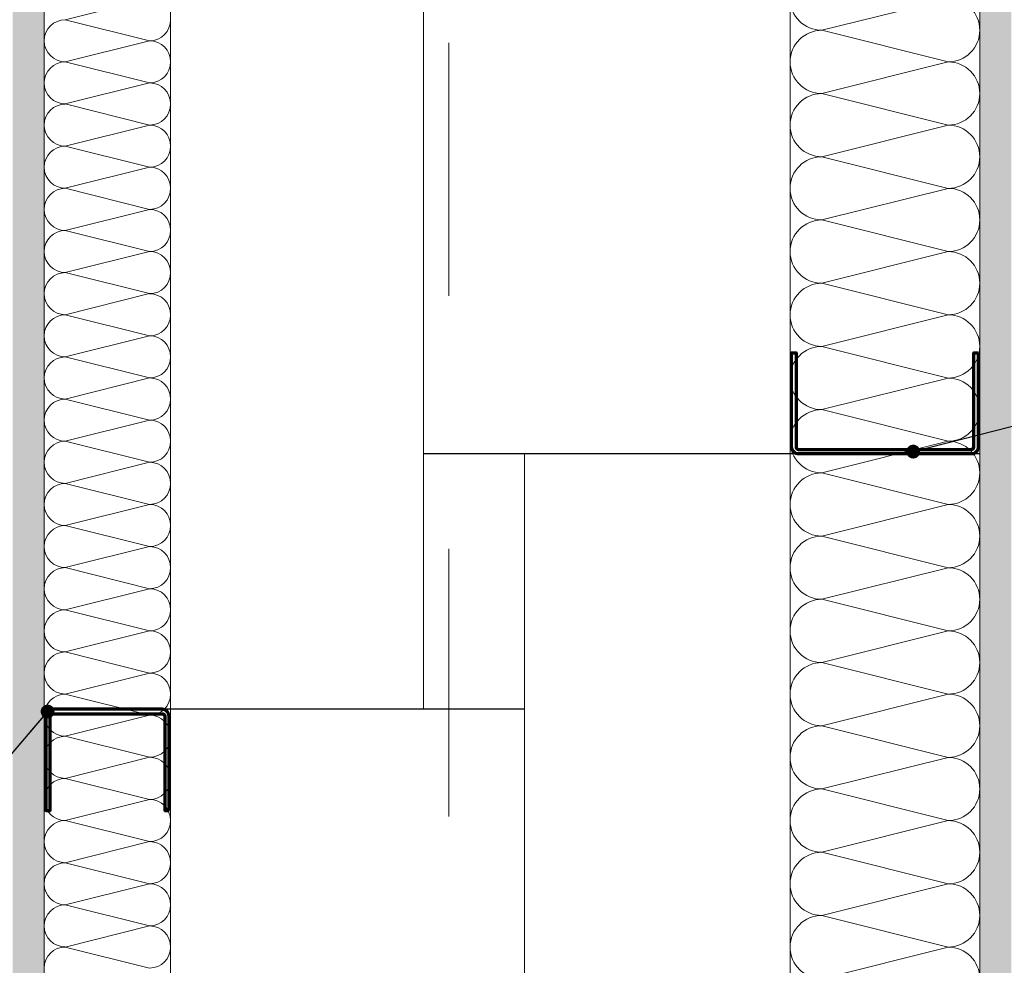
# Model space of a CAD drawing. Header units: metres. Extents: x -3.5 to 65.3, y -10.9 to 16.7.
# Tile 122 of 213: x 43.56 to 43.95, y 2.343 to 2.717. Entities that reach past the tile are written whole.
import ezdxf

# ---------------------------------------------------------------- set-up
doc = ezdxf.new("R2010")
doc.units = ezdxf.units.M
doc.header["$MEASUREMENT"] = 0
for name, pattern in [('DASHED', [0.015, 0.007, -0.008]), ('Strichlinie doppelt', [0.218722, 0.105833, -0.042333, 0.028222, -0.042333]), ('Wipeout_Contour', [1, 0, -1])]:
    doc.linetypes.add(name, pattern=pattern)
for name, color, linetype in [('102 - Bemaßung_ Beschriftung.Detail_ Ausschnitt', 7, 'Continuous'), ('451 - Universal.Achsen Raster', 7, 'Continuous'), ('660 - Unterkonstruktion.Trockenbau', 7, 'Continuous'), ('Neubau_102 - Bemaßung_ Beschriftung.Detail_ Ausschnitt', 7, 'Continuous'), ('Neubau_606 - Struktur.Wand Innen Ausbau', 7, 'Continuous'), ('Neubau_802 - HKLSE.Sanitär', 7, 'Continuous')]:
    doc.layers.add(name, color=color, linetype=linetype)
doc.styles.add('ERSTELLTER_STIL_1', font='txt')
doc.dimstyles.new('ERSTELLTER_STIL__1', dxfattribs={"dimtxt": 0.04, "dimasz": 0.02128, "dimexe": 0.18, "dimexo": 0.0625, "dimgap": 0, "dimtad": 1, "dimtih": 1, "dimtoh": 1, "dimzin": 0, "dimdsep": 46, "dimtxsty": 'ERSTELLTER_STIL_1', "dimblk": 'ARROWHEAD_2', "dimblk1": 'ARROWHEAD_2', "dimblk2": 'ARROWHEAD_2', "dimcen": 0.09, "dimse1": 1, "dimse2": 1, "dimclrd": 7, "dimclre": 7, "dimclrt": 7, "dimazin": 0, "dimtfac": 1, "dimtdec": 4, "dimtmove": 0, "dimatfit": 3, "dimfxl": 1, "dimtolj": 1, "dimtzin": 0, "dimarcsym": 0})
doc.dimstyles.new('ERSTELLTER_STIL__2', dxfattribs={"dimtxt": 0.04, "dimasz": 0.02128, "dimexe": 0.18, "dimexo": 0.0625, "dimgap": 0, "dimtad": 1, "dimtih": 1, "dimtoh": 1, "dimzin": 0, "dimdsep": 46, "dimtxsty": 'ERSTELLTER_STIL_1', "dimblk": 'ARROWHEAD_2', "dimblk1": 'ARROWHEAD_2', "dimblk2": 'ARROWHEAD_2', "dimcen": 0.09, "dimse1": 1, "dimse2": 1, "dimclrd": 7, "dimclre": 7, "dimclrt": 7, "dimazin": 0, "dimtfac": 1, "dimtdec": 4, "dimtmove": 2, "dimatfit": 3, "dimfxl": 1, "dimtolj": 1, "dimtzin": 0, "dimarcsym": 0})
doc.dimstyles.new('ERSTELLTER_STIL__3', dxfattribs={"dimtxt": 0.04, "dimasz": 0.02128, "dimexe": 0.18, "dimexo": 0.0625, "dimgap": 0, "dimtad": 1, "dimzin": 0, "dimdsep": 46, "dimtxsty": 'ERSTELLTER_STIL_1', "dimblk": 'ARROWHEAD_2', "dimblk1": 'ARROWHEAD_2', "dimblk2": 'ARROWHEAD_2', "dimcen": 0.09, "dimse1": 1, "dimse2": 1, "dimclrd": 7, "dimclre": 7, "dimclrt": 7, "dimazin": 0, "dimtfac": 1, "dimtdec": 4, "dimtmove": 0, "dimatfit": 3, "dimfxl": 1, "dimtolj": 1, "dimtzin": 0, "dimarcsym": 0})
doc.dimstyles.new('ERSTELLTER_STIL__4', dxfattribs={"dimtxt": 0.04, "dimasz": 0.02128, "dimexe": 0.18, "dimexo": 0.0625, "dimgap": 0, "dimtad": 1, "dimzin": 0, "dimdsep": 46, "dimtxsty": 'ERSTELLTER_STIL_1', "dimblk": 'ARROWHEAD_2', "dimblk1": 'ARROWHEAD_2', "dimblk2": 'ARROWHEAD_2', "dimcen": 0.09, "dimse1": 1, "dimse2": 1, "dimclrd": 7, "dimclre": 7, "dimclrt": 7, "dimazin": 0, "dimtfac": 1, "dimtdec": 4, "dimtmove": 2, "dimatfit": 3, "dimfxl": 1, "dimtolj": 1, "dimtzin": 0, "dimarcsym": 0})
doc.dimstyles.new('ERSTELLTER_STIL__5', dxfattribs={"dimtxt": 0.04, "dimasz": 0.02128, "dimexe": 0.18, "dimexo": 0.0625, "dimgap": 0, "dimtad": 1, "dimtih": 1, "dimtoh": 1, "dimzin": 0, "dimdsep": 46, "dimtxsty": 'ERSTELLTER_STIL_1', "dimblk": 'ARROWHEAD_2', "dimblk1": 'ARROWHEAD_2', "dimblk2": 'ARROWHEAD_2', "dimcen": 0.09, "dimclrd": 7, "dimclre": 7, "dimclrt": 7, "dimazin": 0, "dimtfac": 1, "dimtdec": 4, "dimtmove": 0, "dimatfit": 3, "dimfxl": 1, "dimtolj": 1, "dimtzin": 0, "dimarcsym": 0})
doc.dimstyles.new('ERSTELLTER_STIL__6', dxfattribs={"dimtxt": 0.04, "dimasz": 0.02128, "dimexe": 0.18, "dimexo": 0.0625, "dimgap": 0, "dimtad": 1, "dimzin": 0, "dimdsep": 46, "dimtxsty": 'ERSTELLTER_STIL_1', "dimblk": 'ARROWHEAD_2', "dimblk1": 'ARROWHEAD_2', "dimblk2": 'ARROWHEAD_2', "dimcen": 0.09, "dimclrd": 7, "dimclre": 7, "dimclrt": 7, "dimazin": 0, "dimtfac": 1, "dimtdec": 4, "dimtmove": 0, "dimatfit": 3, "dimfxl": 1, "dimtolj": 1, "dimtzin": 0, "dimarcsym": 0})
doc.dimstyles.new('ERSTELLTER_STIL__8', dxfattribs={"dimtxt": 0.18, "dimasz": 0.010944, "dimexe": 0.18, "dimexo": 0.0625, "dimgap": 0, "dimtad": 0, "dimtih": 1, "dimtoh": 1, "dimdec": 4, "dimzin": 0, "dimdsep": 46, "dimcen": 0.09, "dimadec": 0, "dimazin": 0, "dimtfac": 1, "dimtdec": 4, "dimtmove": 0, "dimatfit": 3, "dimldrblk": 'ARROWHEAD_11', "dimfxl": 1, "dimtolj": 1, "dimtzin": 0, "dimarcsym": 0})
pattern_1 = [(45, (0, 0), (-0.0070710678, 0.0070710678), [0, -0.01])]

# ---------------------------------------------------------------- blocks, each defined once
blk = doc.blocks.new('*X76')
at = {"layer": 'Neubau_606 - Struktur.Wand Innen Ausbau', "color": 7, "linetype": 'Continuous', "lineweight": 5}
for p, q in [((43.57832, 2.71668), (43.61166, 2.72501)), ((43.57832, 2.71668), (43.61166, 2.70835)), ((43.57832, 2.70001), (43.61166, 2.70835)), ((43.57832, 2.70001), (43.61166, 2.69168)), ((43.57832, 2.68335), (43.61166, 2.69168)), ((43.57832, 2.68335), (43.61166, 2.67501)), ((43.57832, 2.66668), (43.61166, 2.67501)), ((43.57832, 2.66668), (43.61166, 2.65835)), ((43.57832, 2.65001), (43.61166, 2.65835)), ((43.57832, 2.65001), (43.61166, 2.64168)), ((43.57832, 2.63335), (43.61166, 2.64168)), ((43.57832, 2.63335), (43.61166, 2.62501)), ((43.57832, 2.61668), (43.61166, 2.62501)), ((43.57832, 2.61668), (43.61166, 2.60835)), ((43.57832, 2.60001), (43.61166, 2.60835)), ((43.57832, 2.60001), (43.61166, 2.59168)), ((43.57832, 2.58335), (43.61166, 2.59168)), ((43.57832, 2.58335), (43.61166, 2.57501)), ((43.57832, 2.56668), (43.61166, 2.57501)), ((43.57832, 2.56668), (43.61166, 2.55835)), ((43.57832, 2.55001), (43.61166, 2.55835)), ((43.57832, 2.55001), (43.61166, 2.54168)), ((43.57832, 2.53335), (43.61166, 2.54168)), ((43.57832, 2.53335), (43.61166, 2.52501)), ((43.57832, 2.51668), (43.61166, 2.52501)), ((43.57832, 2.51668), (43.61166, 2.50835)), ((43.57832, 2.50001), (43.61166, 2.50835)), ((43.57832, 2.50001), (43.61166, 2.49168)), ((43.57832, 2.48335), (43.61166, 2.49168)), ((43.57832, 2.48335), (43.61166, 2.47501)), ((43.57832, 2.46668), (43.61166, 2.47501)), ((43.57832, 2.46668), (43.61166, 2.45835)), ((43.57832, 2.45001), (43.61166, 2.45835)), ((43.57832, 2.45001), (43.61166, 2.44168)), ((43.57832, 2.43335), (43.61166, 2.44168)), ((43.57832, 2.43335), (43.61166, 2.42501)), ((43.57832, 2.41668), (43.61166, 2.42501)), ((43.57832, 2.41668), (43.61166, 2.40835)), ((43.57832, 2.40001), (43.61166, 2.40835)), ((43.57832, 2.40001), (43.61166, 2.39168)), ((43.57832, 2.38335), (43.61166, 2.39168)), ((43.57832, 2.38335), (43.61166, 2.37501)), ((43.57832, 2.36668), (43.61166, 2.37501)), ((43.57832, 2.36668), (43.61166, 2.35835)), ((43.57832, 2.35001), (43.61166, 2.35835)), ((43.57832, 2.35001), (43.61166, 2.34168))]:
    blk.add_line(p, q, dxfattribs=at)
for centre, start, end in [((43.57832, 2.70835), 90, 180), ((43.61166, 2.71668), 270, 0), ((43.57832, 2.70835), 180, 270), ((43.61166, 2.70001), 0, 90), ((43.57832, 2.69168), 90, 180), ((43.61166, 2.70001), 270, 0), ((43.57832, 2.69168), 180, 270), ((43.61166, 2.68335), 0, 90), ((43.57832, 2.67501), 90, 180), ((43.61166, 2.68335), 270, 0), ((43.57832, 2.67501), 180, 270), ((43.61166, 2.66668), 0, 90), ((43.57832, 2.65835), 90, 180), ((43.61166, 2.66668), 270, 0), ((43.57832, 2.65835), 180, 270), ((43.61166, 2.65001), 0, 90), ((43.57832, 2.64168), 90, 180), ((43.61166, 2.65001), 270, 0), ((43.57832, 2.64168), 180, 270), ((43.61166, 2.63335), 0, 90), ((43.57832, 2.62501), 90, 180), ((43.61166, 2.63335), 270, 0), ((43.57832, 2.62501), 180, 270), ((43.61166, 2.61668), 0, 90), ((43.57832, 2.60835), 90, 180), ((43.61166, 2.61668), 270, 0), ((43.57832, 2.60835), 180, 270), ((43.61166, 2.60001), 0, 90), ((43.57832, 2.59168), 90, 180), ((43.61166, 2.60001), 270, 0), ((43.57832, 2.59168), 180, 270), ((43.61166, 2.58335), 0, 90), ((43.57832, 2.57501), 90, 180), ((43.61166, 2.58335), 270, 0), ((43.57832, 2.57501), 180, 270), ((43.61166, 2.56668), 0, 90), ((43.57832, 2.55835), 90, 180), ((43.61166, 2.56668), 270, 0), ((43.57832, 2.55835), 180, 270), ((43.61166, 2.55001), 0, 90), ((43.57832, 2.54168), 90, 180), ((43.61166, 2.55001), 270, 0), ((43.57832, 2.54168), 180, 270), ((43.61166, 2.53335), 0, 90), ((43.57832, 2.52501), 90, 180), ((43.61166, 2.53335), 270, 0), ((43.57832, 2.52501), 180, 270), ((43.61166, 2.51668), 0, 90), ((43.57832, 2.50835), 90, 180), ((43.61166, 2.51668), 270, 0), ((43.57832, 2.50835), 180, 270), ((43.61166, 2.50001), 0, 90), ((43.57832, 2.49168), 90, 180), ((43.61166, 2.50001), 270, 0), ((43.57832, 2.49168), 180, 270), ((43.61166, 2.48335), 0, 90), ((43.57832, 2.47501), 90, 180), ((43.61166, 2.48335), 270, 0), ((43.57832, 2.47501), 180, 270), ((43.61166, 2.46668), 0, 90), ((43.57832, 2.45835), 90, 180), ((43.61166, 2.46668), 270, 0), ((43.57832, 2.45835), 180, 270), ((43.61166, 2.45001), 0, 90), ((43.57832, 2.44168), 90, 180), ((43.61166, 2.45001), 270, 0), ((43.57832, 2.44168), 180, 270), ((43.61166, 2.43335), 0, 90), ((43.57832, 2.42501), 90, 180), ((43.61166, 2.43335), 270, 0), ((43.57832, 2.42501), 180, 270), ((43.61166, 2.41668), 0, 90), ((43.57832, 2.40835), 90, 180), ((43.61166, 2.41668), 270, 0), ((43.57832, 2.40835), 180, 270), ((43.61166, 2.40001), 0, 90), ((43.57832, 2.39168), 90, 180), ((43.61166, 2.40001), 270, 0), ((43.57832, 2.39168), 180, 270), ((43.61166, 2.38335), 0, 90), ((43.57832, 2.37501), 90, 180), ((43.61166, 2.38335), 270, 0), ((43.57832, 2.37501), 180, 270), ((43.61166, 2.36668), 0, 90), ((43.57832, 2.35835), 90, 180), ((43.61166, 2.36668), 270, 0), ((43.57832, 2.35835), 180, 270), ((43.61166, 2.35001), 0, 90), ((43.57832, 2.34168), 90, 180), ((43.61166, 2.35001), 270, 0)]:
    blk.add_arc(centre, 0.00833, start, end, dxfattribs=at)
blk = doc.blocks.new('*X93')
at = {"layer": 'Neubau_606 - Struktur.Wand Innen Ausbau', "color": 7, "linetype": 'Continuous', "lineweight": 5}
for p, q in [((43.92749, 2.72499), (43.87749, 2.71249)), ((43.92749, 2.69999), (43.87749, 2.71249)), ((43.92749, 2.69999), (43.87749, 2.68749)), ((43.92749, 2.67499), (43.87749, 2.68749)), ((43.92749, 2.67499), (43.87749, 2.66249)), ((43.92749, 2.64999), (43.87749, 2.66249)), ((43.92749, 2.64999), (43.87749, 2.63749)), ((43.92749, 2.62499), (43.87749, 2.63749)), ((43.92749, 2.62499), (43.87749, 2.61249)), ((43.92749, 2.59999), (43.87749, 2.61249)), ((43.92749, 2.59999), (43.87749, 2.58749)), ((43.92749, 2.57499), (43.87749, 2.58749)), ((43.92749, 2.57499), (43.87749, 2.56249)), ((43.92749, 2.54999), (43.87749, 2.56249)), ((43.92749, 2.54999), (43.87749, 2.53749)), ((43.92749, 2.52499), (43.87749, 2.53749)), ((43.92749, 2.52499), (43.87749, 2.51249)), ((43.92749, 2.49999), (43.87749, 2.51249)), ((43.92749, 2.49999), (43.87749, 2.48749)), ((43.92749, 2.47499), (43.87749, 2.48749)), ((43.92749, 2.47499), (43.87749, 2.46249)), ((43.92749, 2.44999), (43.87749, 2.46249)), ((43.92749, 2.44999), (43.87749, 2.43749)), ((43.92749, 2.42499), (43.87749, 2.43749)), ((43.92749, 2.42499), (43.87749, 2.41249)), ((43.92749, 2.39999), (43.87749, 2.41249)), ((43.92749, 2.39999), (43.87749, 2.38749)), ((43.92749, 2.37499), (43.87749, 2.38749)), ((43.92749, 2.37499), (43.87749, 2.36249)), ((43.92749, 2.34999), (43.87749, 2.36249)), ((43.92749, 2.34999), (43.87749, 2.33749))]:
    blk.add_line(p, q, dxfattribs=at)
for centre, start, end in [((43.87749, 2.72499), 180, 270), ((43.92749, 2.71249), 360, 90), ((43.87749, 2.69999), 90, 180), ((43.92749, 2.71249), 270, 360), ((43.87749, 2.69999), 180, 270), ((43.92749, 2.68749), 360, 90), ((43.87749, 2.67499), 90, 180), ((43.92749, 2.68749), 270, 360), ((43.87749, 2.67499), 180, 270), ((43.92749, 2.66249), 360, 90), ((43.87749, 2.64999), 90, 180), ((43.92749, 2.66249), 270, 360), ((43.87749, 2.64999), 180, 270), ((43.92749, 2.63749), 360, 90), ((43.87749, 2.62499), 90, 180), ((43.92749, 2.63749), 270, 360), ((43.87749, 2.62499), 180, 270), ((43.92749, 2.61249), 360, 90), ((43.87749, 2.59999), 90, 180), ((43.92749, 2.61249), 270, 360), ((43.87749, 2.59999), 180, 270), ((43.92749, 2.58749), 360, 90), ((43.87749, 2.57499), 90, 180), ((43.92749, 2.58749), 270, 360), ((43.87749, 2.57499), 180, 270), ((43.92749, 2.56249), 360, 90), ((43.87749, 2.54999), 90, 180), ((43.92749, 2.56249), 270, 360), ((43.87749, 2.54999), 180, 270), ((43.92749, 2.53749), 360, 90), ((43.87749, 2.52499), 90, 180), ((43.92749, 2.53749), 270, 360), ((43.87749, 2.52499), 180, 270), ((43.92749, 2.51249), 360, 90), ((43.87749, 2.49999), 90, 180), ((43.92749, 2.51249), 270, 360), ((43.87749, 2.49999), 180, 270), ((43.92749, 2.48749), 360, 90), ((43.87749, 2.47499), 90, 180), ((43.92749, 2.48749), 270, 360), ((43.87749, 2.47499), 180, 270), ((43.92749, 2.46249), 360, 90), ((43.87749, 2.44999), 90, 180), ((43.92749, 2.46249), 270, 360), ((43.87749, 2.44999), 180, 270), ((43.92749, 2.43749), 360, 90), ((43.87749, 2.42499), 90, 180), ((43.92749, 2.43749), 270, 360), ((43.87749, 2.42499), 180, 270), ((43.92749, 2.41249), 360, 90), ((43.87749, 2.39999), 90, 180), ((43.92749, 2.41249), 270, 360), ((43.87749, 2.39999), 180, 270), ((43.92749, 2.38749), 360, 90), ((43.87749, 2.37499), 90, 180), ((43.92749, 2.38749), 270, 360), ((43.87749, 2.37499), 180, 270), ((43.92749, 2.36249), 360, 90), ((43.87749, 2.34999), 90, 180), ((43.92749, 2.36249), 270, 360), ((43.87749, 2.34999), 180, 270), ((43.92749, 2.33749), 360, 90)]:
    blk.add_arc(centre, 0.0125, start, end, dxfattribs=at)
blk = doc.blocks.new('*D270')
at = {"layer": '102 - Bemaßung_ Beschriftung.Detail_ Ausschnitt', "color": 7, "linetype": 'Continuous', "lineweight": 5}
for p, q in [((44.50099, 2.55306), (44.52899, 2.53689)), ((44.53599, 2.54498), (44.49399, 2.54498)), ((44.51499, 2.04498), (44.51499, 2.54498)), ((44.50099, 2.05306), (44.52899, 2.03689)), ((44.53599, 2.04498), (44.49399, 2.04498))]:
    blk.add_line(p, q, dxfattribs=at)
at = {"layer": '102 - Bemaßung_ Beschriftung.Detail_ Ausschnitt', "color": 7, "lineweight": 5, "insert": (44.50699, 2.26462), "char_height": 0.04, "attachment_point": 7, "rotation": 90, "style": 'ERSTELLTER_STIL_1'}
blk.add_mtext('\\A1;{\\pql;\\fArial|b0|i0|c0|p38;50}', dxfattribs=at)
blk = doc.blocks.new('ARROWHEAD_2')
at = {"color": 0, "linetype": 'Continuous', "lineweight": 0}
for p, q in [((-0.378, -0.655), (0.378, 0.655)), ((0, 0), (-1, 0))]:
    blk.add_line(p, q, dxfattribs=at)
blk = doc.blocks.new('*D271')
at = {"layer": '102 - Bemaßung_ Beschriftung.Detail_ Ausschnitt', "color": 7, "linetype": 'Continuous', "lineweight": 5}
for p, q in [((44.50099, 3.01306), (44.52899, 2.99689)), ((44.53599, 3.00498), (44.49399, 3.00498)), ((44.51499, 2.54498), (44.51499, 3.00498)), ((44.50099, 2.55306), (44.52899, 2.53689)), ((44.53599, 2.54498), (44.49399, 2.54498))]:
    blk.add_line(p, q, dxfattribs=at)
at = {"layer": '102 - Bemaßung_ Beschriftung.Detail_ Ausschnitt', "color": 7, "lineweight": 5, "insert": (44.50699, 2.69368), "char_height": 0.04, "attachment_point": 7, "rotation": 90, "style": 'ERSTELLTER_STIL_1'}
blk.add_mtext('\\A1;{\\pql;\\fArial|b0|i0|c0|p38;46}', dxfattribs=at)
blk = doc.blocks.new('*D301')
at = {"layer": '102 - Bemaßung_ Beschriftung.Detail_ Ausschnitt', "color": 7, "linetype": 'Continuous', "lineweight": 5}
for p, q in [((43.03099, 2.45209), (43.05899, 2.43592)), ((43.06599, 2.444), (43.02399, 2.444)), ((43.04499, 2.164), (43.04499, 2.444)), ((43.03099, 2.17208), (43.05899, 2.15591)), ((43.06599, 2.164), (43.02399, 2.164))]:
    blk.add_line(p, q, dxfattribs=at)
at = {"layer": '102 - Bemaßung_ Beschriftung.Detail_ Ausschnitt', "color": 7, "lineweight": 5, "insert": (43.03699, 2.27365), "char_height": 0.04, "attachment_point": 7, "rotation": 90, "style": 'ERSTELLTER_STIL_1'}
blk.add_mtext('\\A1;{\\pql;\\fArial|b0|i0|c0|p38;28}', dxfattribs=at)
blk = doc.blocks.new('*D302')
at = {"layer": '102 - Bemaßung_ Beschriftung.Detail_ Ausschnitt', "color": 7, "linetype": 'Continuous', "lineweight": 5}
for p, q in [((43.04499, 2.944), (43.04499, 2.95769)), ((43.05899, 2.93592), (43.03099, 2.95209)), ((43.06599, 2.944), (43.02399, 2.944)), ((43.04499, 2.444), (43.04499, 2.944)), ((43.03099, 2.45209), (43.05899, 2.43592)), ((43.06599, 2.444), (43.02399, 2.444))]:
    blk.add_line(p, q, dxfattribs=at)
at = {"layer": '102 - Bemaßung_ Beschriftung.Detail_ Ausschnitt', "color": 7, "lineweight": 5, "insert": (43.03699, 2.66365), "char_height": 0.04, "attachment_point": 7, "rotation": 90, "style": 'ERSTELLTER_STIL_1'}
blk.add_mtext('\\A1;{\\pql;\\fArial|b0|i0|c0|p38;50}', dxfattribs=at)
blk = doc.blocks.new('*D366')
at = {"layer": '102 - Bemaßung_ Beschriftung.Detail_ Ausschnitt', "color": 7, "linetype": 'Continuous', "lineweight": 5}
for p, q in [((43.71999, 2.78664), (43.71999, 2.82864)), ((43.75999, 2.78664), (43.75999, 2.82864)), ((43.72807, 2.82164), (43.71191, 2.79364)), ((43.76807, 2.82164), (43.75191, 2.79364)), ((43.71999, 2.80764), (43.75999, 2.80764))]:
    blk.add_line(p, q, dxfattribs=at)
at = {"layer": '102 - Bemaßung_ Beschriftung.Detail_ Ausschnitt', "color": 7, "lineweight": 5, "insert": (43.72706, 2.81564), "char_height": 0.04, "attachment_point": 7, "style": 'ERSTELLTER_STIL_1'}
blk.add_mtext('\\A1;{\\pql;\\fArial|b0|i0|c0|p38;4}', dxfattribs=at)
blk = doc.blocks.new('*D367')
at = {"layer": '102 - Bemaßung_ Beschriftung.Detail_ Ausschnitt', "color": 7, "linetype": 'Continuous', "lineweight": 5}
for p, q in [((43.75999, 2.78664), (43.75999, 2.82864)), ((43.93999, 2.78664), (43.93999, 2.82864)), ((43.76807, 2.82164), (43.75191, 2.79364)), ((43.94807, 2.82164), (43.93191, 2.79364)), ((43.75999, 2.80764), (43.93999, 2.80764))]:
    blk.add_line(p, q, dxfattribs=at)
at = {"layer": '102 - Bemaßung_ Beschriftung.Detail_ Ausschnitt', "color": 7, "lineweight": 5, "insert": (43.81964, 2.81564), "char_height": 0.04, "attachment_point": 7, "style": 'ERSTELLTER_STIL_1'}
blk.add_mtext('\\A1;{\\pql;\\fArial|b0|i0|c0|p38;18}', dxfattribs=at)
blk = doc.blocks.new('*D368')
at = {"layer": '102 - Bemaßung_ Beschriftung.Detail_ Ausschnitt', "color": 7, "linetype": 'Continuous', "lineweight": 5}
for p, q in [((43.93999, 2.78664), (43.93999, 2.82864)), ((43.96498, 2.78664), (43.96498, 2.82864)), ((43.94807, 2.82164), (43.93191, 2.79364)), ((43.9569, 2.79364), (43.97306, 2.82164)), ((43.93999, 2.80764), (43.96498, 2.80764)), ((43.96498, 2.80764), (43.97867, 2.80764))]:
    blk.add_line(p, q, dxfattribs=at)
at = {"layer": '102 - Bemaßung_ Beschriftung.Detail_ Ausschnitt', "color": 7, "lineweight": 5, "insert": (43.98021, 2.81521), "char_height": 0.04, "attachment_point": 7, "style": 'ERSTELLTER_STIL_1'}
blk.add_mtext('\\A1;{\\pql;\\fArial|b0|i0|c0|p38;2\\fArial|b0|i0|c0|p38;\\A1{\\H.66x;\\S5^  ;}}', dxfattribs=at)
blk = doc.blocks.new('*D446')
at = {"layer": '102 - Bemaßung_ Beschriftung.Detail_ Ausschnitt', "color": 7, "linetype": 'Continuous', "lineweight": 5}
for p, q in [((40.165, 3.465), (40.165, 3.78606)), ((40.17308, 3.77906), (40.15692, 3.75106)), ((43.75307, 3.77906), (43.73691, 3.75106)), ((40.15131, 3.76506), (40.165, 3.76506)), ((40.165, 3.76506), (43.74499, 3.76506))]:
    blk.add_line(p, q, dxfattribs=at)
at = {"color": 254, "linetype": 'Wipeout_Contour', "lineweight": 0, "ltscale": 168.515956}
blk.add_wipeout([(41.89428, 3.76556), (42.01571, 3.76556), (42.01571, 3.82056), (41.89428, 3.82056)], dxfattribs=at).dxf.layer = '102 - Bemaßung_ Beschriftung.Detail_ Ausschnitt'
at = {"layer": '102 - Bemaßung_ Beschriftung.Detail_ Ausschnitt', "color": 7, "lineweight": 5, "insert": (41.90178, 3.77306), "char_height": 0.04, "attachment_point": 7, "style": 'ERSTELLTER_STIL_1'}
blk.add_mtext('\\A1;{\\pql;\\fArial|b0|i0|c0|p38;3,58}', dxfattribs=at)
blk = doc.blocks.new('*D450')
at = {"layer": '102 - Bemaßung_ Beschriftung.Detail_ Ausschnitt', "color": 7, "linetype": 'Continuous', "lineweight": 5}
for p, q in [((43.96499, 3.37988), (43.96499, 3.72)), ((43.54499, 3.37988), (43.54499, 3.42188)), ((43.55307, 3.41488), (43.53691, 3.38688)), ((43.97307, 3.41488), (43.95691, 3.38688)), ((40.165, 3.40088), (43.54499, 3.40088)), ((43.54499, 3.40088), (43.96499, 3.40088))]:
    blk.add_line(p, q, dxfattribs=at)
at = {"color": 254, "linetype": 'Wipeout_Contour', "lineweight": 0, "ltscale": 175.56774}
blk.add_wipeout([(43.71713, 3.40138), (43.79284, 3.40138), (43.79284, 3.45638), (43.71713, 3.45638)], dxfattribs=at).dxf.layer = '102 - Bemaßung_ Beschriftung.Detail_ Ausschnitt'
at = {"layer": '102 - Bemaßung_ Beschriftung.Detail_ Ausschnitt', "color": 7, "lineweight": 5, "insert": (43.72463, 3.40888), "char_height": 0.04, "attachment_point": 7, "style": 'ERSTELLTER_STIL_1'}
blk.add_mtext('\\A1;{\\pql;\\fArial|b0|i0|c0|p38;42}', dxfattribs=at)
blk = doc.blocks.new('*D453')
at = {"layer": '102 - Bemaßung_ Beschriftung.Detail_ Ausschnitt', "color": 7, "linetype": 'Continuous', "lineweight": 5}
for p, q in [((43.46496, 3.72808), (43.49296, 3.71192)), ((43.96499, 3.72), (43.45796, 3.72)), ((43.47896, 0.70998), (43.47896, 3.72)), ((43.46496, 0.71807), (43.49296, 0.7019)), ((43.72999, 0.70998), (43.45796, 0.70998)), ((43.47896, 0.24998), (43.47896, 0.70998))]:
    blk.add_line(p, q, dxfattribs=at)
at = {"color": 254, "linetype": 'Wipeout_Contour', "lineweight": 0, "ltscale": 174.040959}
blk.add_wipeout([(43.47846, 2.15428), (43.47846, 2.2757), (43.42346, 2.2757), (43.42346, 2.15428)], dxfattribs=at).dxf.layer = '102 - Bemaßung_ Beschriftung.Detail_ Ausschnitt'
at = {"layer": '102 - Bemaßung_ Beschriftung.Detail_ Ausschnitt', "color": 7, "lineweight": 5, "insert": (43.47096, 2.16178), "char_height": 0.04, "attachment_point": 7, "rotation": 90, "style": 'ERSTELLTER_STIL_1'}
blk.add_mtext('\\A1;{\\pql;\\fArial|b0|i0|c0|p38;3,01}', dxfattribs=at)
blk = doc.blocks.new('ARROWHEAD_11')
at = {"color": 0, "linetype": 'Continuous', "lineweight": 0}
blk.add_line((0, 0), (-1, 0), dxfattribs=at)
at = {"color": 0, "linetype": 'Continuous', "lineweight": 0, "const_width": 0.25, "flags": 128}
blk.add_lwpolyline([(-0.125, 0, 1), (0.125, 0, 1)], format="xyb", close=True, dxfattribs=at)

msp = doc.modelspace()

# ---------------------------------------------------------------- hatches: boundary and pattern name
at = {"layer": 'Neubau_606 - Struktur.Wand Innen Ausbau', "linetype": 'Continuous', "lineweight": 0, "true_color": 0x000000}
h = msp.add_hatch(dxfattribs=at)
h.set_pattern_fill('Gips_0001', color=18, style=0, pattern_type=2)
h.set_pattern_definition(pattern_1)
h.paths.add_polyline_path([(43.56999, 4.035), (43.55749, 4.035), (43.55749, 0.255), (43.56999, 0.255)])
h = msp.add_hatch(dxfattribs=at)
h.set_pattern_fill('Gips_0001', color=18, style=0, pattern_type=2)
h.set_pattern_definition(pattern_1)
h.paths.add_polyline_path([(43.93999, 3.7325), (43.93999, 0.70998), (43.95249, 0.70998), (43.95249, 3.72937), (43.94832, 3.7325)])

# ---------------------------------------------------------------- linework, layer by layer
at = {"layer": 'Neubau_606 - Struktur.Wand Innen Ausbau', "color": 1, "linetype": 'Continuous', "lineweight": 5}
for p, q in [((43.56999, 3.985), (43.56999, 0.70998)), ((43.93999, 0.70998), (43.93999, 3.7325))]:
    msp.add_line(p, q, dxfattribs=at)
at = {"layer": 'Neubau_606 - Struktur.Wand Innen Ausbau', "color": 1, "linetype": 'Continuous', "lineweight": 5, "flags": 128}
for points in [[(43.61999, 0.70998), (43.61999, 3.985)], [(43.86499, 3.795), (43.86499, 0.70998)]]:
    msp.add_lwpolyline(points, dxfattribs=at)
at = {"layer": 'Neubau_802 - HKLSE.Sanitär', "color": 1, "linetype": 'Continuous', "lineweight": 9}
for p, q in [((43.56999, 2.944), (43.56999, 2.444)), ((43.71999, 2.944), (43.71999, 2.444)), ((43.75999, 2.54498), (43.75999, 2.04498)), ((43.93999, 2.54498), (43.75999, 2.54498)), ((43.93999, 2.54498), (43.93999, 2.04498)), ((43.71999, 2.444), (43.56999, 2.444))]:
    msp.add_line(p, q, dxfattribs=at)
at = {"layer": 'Neubau_802 - HKLSE.Sanitär', "color": 1, "linetype": 'DASHED', "lineweight": 9, "flags": 128}
for points in [[(43.56999, 2.944), (43.56999, 2.444)], [(43.71999, 2.444), (43.71999, 2.944)], [(43.75999, 2.54498), (43.75999, 2.04498)], [(43.93999, 2.54498), (43.75999, 2.54498)], [(43.93999, 2.04498), (43.93999, 2.54498)], [(43.56999, 2.444), (43.71999, 2.444)]]:
    msp.add_lwpolyline(points, dxfattribs=at)

# ---------------------------------------------------------------- block references
at = {"layer": 'Neubau_606 - Struktur.Wand Innen Ausbau', "color": 1, "lineweight": 13}
for name in ['*X76', '*X93']:
    msp.add_blockref(name, (0, 0), dxfattribs=at)

# ---------------------------------------------------------------- dimensions: what is measured, and where the dimension line sits
at = {"layer": '102 - Bemaßung_ Beschriftung.Detail_ Ausschnitt', "color": 7, "linetype": 'Continuous', "lineweight": 5}
for base, p1, p2, dimstyle, picture, middle in [((44.51499, 3.00498), (43.75999, 2.54498), (43.75999, 3.00498), 'ERSTELLTER_STIL__4', '*D271', (44.48699, 2.72418)), ((43.04499, 2.944), (43.71999, 2.444), (43.71999, 2.944), 'ERSTELLTER_STIL__3', '*D302', (43.01699, 2.69414)), ((44.51499, 2.54498), (43.75999, 2.04498), (43.75999, 2.54498), 'ERSTELLTER_STIL__3', '*D270', (44.48699, 2.29512)), ((43.04499, 2.444), (43.71999, 2.164), (43.71999, 2.444), 'ERSTELLTER_STIL__3', '*D301', (43.01699, 2.30414))]:
    dim = msp.add_linear_dim(base=base, p1=p1, p2=p2, angle=90, dimstyle=dimstyle, dxfattribs=at)
    dim.commit()
    dim.dimension.update_dxf_attribs({"geometry": picture, "text_midpoint": middle, "dimtype": 160, "text_rotation": 90})
for base, p1, p2, dimstyle, picture, middle in [((43.96498, 2.80764), (43.93999, 2.54498), (43.96498, 2.78998), 'ERSTELLTER_STIL__2', '*D368', (44.04948, 2.83564)), ((43.75999, 2.80764), (43.71999, 2.944), (43.75999, 2.54498), 'ERSTELLTER_STIL__2', '*D366', (43.7423, 2.83564)), ((43.93999, 2.80764), (43.75999, 2.54498), (43.93999, 2.54498), 'ERSTELLTER_STIL__1', '*D367', (43.85013, 2.83564))]:
    dim = msp.add_linear_dim(base=base, p1=p1, p2=p2, dimstyle=dimstyle, dxfattribs=at)
    dim.commit()
    dim.dimension.update_dxf_attribs({"geometry": picture, "text_midpoint": middle, "dimtype": 160})

# ---------------------------------------------------------------- next in the draw order: dimensions: what is measured, and where the dimension line sits
dim = msp.add_linear_dim(base=(43.74499, 3.76506), p1=(40.165, 2.28249), p2=(43.74499, 3.89), dimstyle='ERSTELLTER_STIL__5', dxfattribs=at)
dim.commit()
dim.dimension.update_dxf_attribs({"geometry": '*D446', "text_midpoint": (41.95373, 3.79306), "dimtype": 160})

# ---------------------------------------------------------------- next in the draw order: dimensions: what is measured, and where the dimension line sits
dim = msp.add_linear_dim(base=(43.96499, 3.40088), p1=(43.54499, 2.1575), p2=(43.96499, 3.72), dimstyle='ERSTELLTER_STIL__5', dxfattribs=at)
dim.commit()
dim.dimension.update_dxf_attribs({"geometry": '*D450', "text_midpoint": (43.75513, 3.42888), "dimtype": 160})

# ---------------------------------------------------------------- next in the draw order: dimensions: what is measured, and where the dimension line sits
dim = msp.add_linear_dim(base=(43.47896, 3.72), p1=(43.72999, 0.70998), p2=(43.96499, 3.72), angle=90, dimstyle='ERSTELLTER_STIL__6', dxfattribs=at)
dim.commit()
dim.dimension.update_dxf_attribs({"geometry": '*D453', "text_midpoint": (43.45096, 2.21373), "dimtype": 160, "text_rotation": 90})

# ---------------------------------------------------------------- next in the draw order: linework, layer by layer
at = {"layer": '451 - Universal.Achsen Raster', "color": 160, "linetype": 'Strichlinie doppelt', "lineweight": 9, "true_color": 0x3232ff}
msp.add_line((43.72999, -10.585), (43.72999, 16.355), dxfattribs=at)
at = {"layer": '660 - Unterkonstruktion.Trockenbau', "color": 7, "linetype": 'Continuous', "lineweight": 70, "flags": 128}
for points in [[(43.93939, 2.58498), (43.93939, 2.54773, -0.414214), (43.93664, 2.54498), (43.86834, 2.54498, -0.414214), (43.86559, 2.54773), (43.86559, 2.58498), (43.86734, 2.58498), (43.86734, 2.54773, 0.414214), (43.86834, 2.54673), (43.93664, 2.54673, 0.414214), (43.93764, 2.54773), (43.93764, 2.58498)], [(43.61939, 2.404), (43.61939, 2.44125, 0.414214), (43.61664, 2.444), (43.57334, 2.444, 0.414214), (43.57059, 2.44125), (43.57059, 2.404), (43.57234, 2.404), (43.57234, 2.44125, -0.414214), (43.57334, 2.44225), (43.61664, 2.44225, -0.414214), (43.61764, 2.44125), (43.61764, 2.404)]]:
    msp.add_lwpolyline(points, format="xyb", close=True, dxfattribs=at)
at = {"layer": '660 - Unterkonstruktion.Trockenbau', "color": 7, "linetype": 'Continuous', "lineweight": 25}
for points in [[(43.93999, 2.54498), (43.71999, 2.54498)], [(43.75999, 2.444), (43.56999, 2.444)]]:
    msp.add_lwpolyline(points, dxfattribs=at)

# ---------------------------------------------------------------- next in the draw order: leaders
at = {"layer": 'Neubau_102 - Bemaßung_ Beschriftung.Detail_ Ausschnitt', "color": 1, "linetype": 'Continuous', "lineweight": 13, "annotation_type": 0, "has_hookline": 1, "text_width": 0.18278}
for points, hookline_direction in [([(43.91367, 2.5459), (43.97111, 2.56067), (44.0267, 2.56067)], 0), ([(43.57133, 2.44311), (43.52483, 2.38884), (43.47328, 2.38884)], 1)]:
    msp.add_leader(points, dimstyle='ERSTELLTER_STIL__8', dxfattribs=dict(at, hookline_direction=hookline_direction))

doc.saveas('drawing.dxf')
